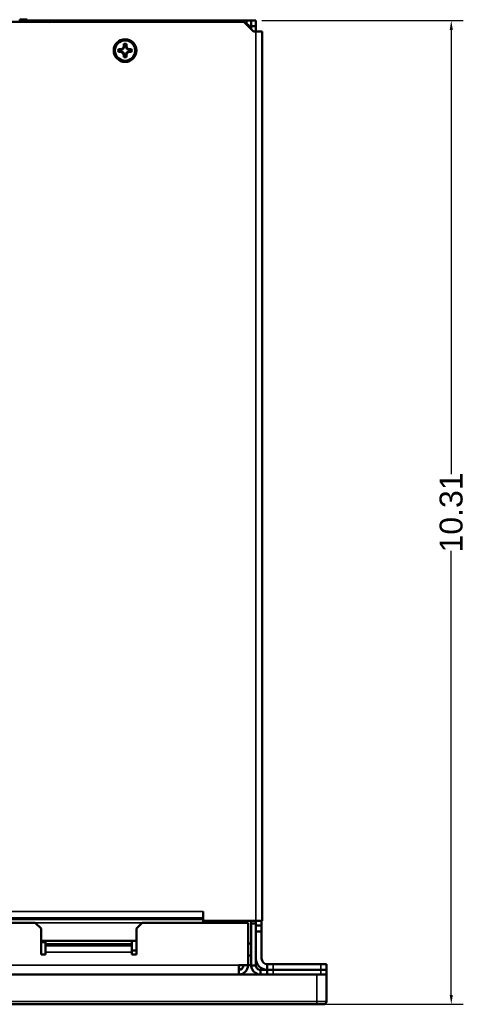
# Model space of a CAD drawing. Header units: inches. Extents: x 1.8 to 36.9, y 5.5 to 26.1.
# Tile 38 of 38: x 32.2 to 36.9, y 15.5 to 25.8. Entities that reach past the tile are written whole.
import ezdxf

# ---------------------------------------------------------------- set-up
doc = ezdxf.new("R2010")
doc.units = ezdxf.units.IN
doc.header["$MEASUREMENT"] = 0
for name, color, linetype, lineweight in [('Dimension (ANSI)', 7, 'Continuous', 25), ('Visible (ANSI)', 7, 'Continuous', 50), ('Visible Narrow (ANSI)', 7, 'Continuous', 35)]:
    doc.layers.add(name, color=color, linetype=linetype, lineweight=lineweight)
doc.styles.add('Ross DEFAULT-ANSI', font='arial.ttf')
doc.dimstyles.new('Ross Fabrication Imperial-ANSI', dxfattribs={"dimtxt": 0.24, "dimasz": 0.098425, "dimexe": 0.125, "dimexo": 0.0625, "dimgap": 0.031496, "dimtad": 0, "dimtih": 1, "dimtoh": 1, "dimrnd": 1e-08, "dimzin": 0, "dimdsep": 46, "dimtxsty": 'Ross DEFAULT-ANSI', "dimcen": 0.09, "dimdle": 0.393701, "dimclrd": 179, "dimclre": 179, "dimclrt": 179, "dimadec": 0, "dimazin": 0, "dimtfac": 1, "dimtofl": 0, "dimtmove": 0, "dimatfit": 3, "dimfxl": 1, "dimtolj": 1, "dimtzin": 4, "dimlwd": 25, "dimlwe": 25, "dimarcsym": 0})

# ---------------------------------------------------------------- blocks, each defined once
blk = doc.blocks.new('*D8')
at = {"layer": 'Defpoints', "color": 0, "linetype": 'Continuous'}
for p in [(34.66, 25.808), (36.707, 25.808), (35.3, 15.495)]:
    blk.add_point(p, dxfattribs=at)
at = {"layer": 'Dimension (ANSI)', "color": 179, "linetype": 'Continuous', "lineweight": 25}
for p, q in [((34.722, 25.808), (36.832, 25.808)), ((36.707, 25.709), (36.707, 21.053)), ((36.707, 15.593), (36.707, 20.249)), ((35.362, 15.495), (36.832, 15.495))]:
    blk.add_line(p, q, dxfattribs=at)
at = {"layer": 'Dimension (ANSI)', "color": 179, "linetype": 'Continuous'}
for points in [[(36.691, 25.709), (36.724, 25.709), (36.707, 25.808)], [(36.691, 15.593), (36.724, 15.593), (36.707, 15.495)]]:
    blk.add_solid(points, dxfattribs=at)
at = {"layer": 'Dimension (ANSI)', "color": 179, "linetype": 'Continuous', "lineweight": 25, "insert": (36.707, 20.651), "char_height": 0.24, "attachment_point": 5, "rotation": 90, "style": 'Ross DEFAULT-ANSI'}
blk.add_mtext('\\A1;10.31', dxfattribs=at)

msp = doc.modelspace()

# ---------------------------------------------------------------- linework, layer by layer
at = {"layer": 'Visible (ANSI)'}
for p, q in [((32.187, 25.793), (32.187, 25.817)), ((32.187, 25.817), (32.263, 25.817)), ((32.263, 25.793), (32.263, 25.817)), ((32.263, 25.808), (34.564, 25.808)), ((34.612, 25.808), (34.564, 25.808)), ((34.66, 25.808), (34.612, 25.808)), ((34.612, 25.808), (34.612, 25.748)), ((34.66, 25.748), (34.66, 25.808)), ((17.284, 25.793), (34.536, 25.793)), ((32.507, 25.795), (32.542, 25.795)), ((32.507, 25.793), (32.507, 25.795)), ((32.851, 25.797), (32.511, 25.797)), ((32.542, 25.795), (32.599, 25.795)), ((32.599, 25.795), (32.617, 25.795)), ((32.599, 25.793), (32.599, 25.795)), ((32.617, 25.795), (32.666, 25.795)), ((32.617, 25.793), (32.617, 25.795)), ((32.666, 25.795), (32.672, 25.795)), ((32.672, 25.795), (32.711, 25.795)), ((32.711, 25.793), (32.711, 25.795)), ((32.711, 25.795), (32.718, 25.795)), ((32.718, 25.795), (32.81, 25.795)), ((32.718, 25.793), (32.718, 25.795)), ((32.81, 25.793), (32.81, 25.795)), ((32.822, 25.795), (32.836, 25.795)), ((32.822, 25.793), (32.822, 25.795)), ((32.836, 25.793), (32.836, 25.795)), ((32.853, 25.795), (32.897, 25.795)), ((32.853, 25.793), (32.853, 25.795)), ((32.897, 25.795), (32.953, 25.795)), ((32.953, 25.793), (32.953, 25.795)), ((32.97, 25.795), (33.047, 25.795)), ((32.97, 25.793), (32.97, 25.795)), ((33.047, 25.793), (33.047, 25.795)), ((33.369, 25.795), (33.411, 25.795)), ((33.369, 25.793), (33.369, 25.795)), ((33.411, 25.795), (33.429, 25.795)), ((33.429, 25.795), (33.455, 25.795)), ((33.455, 25.793), (33.455, 25.795)), ((33.47, 25.795), (33.472, 25.795)), ((33.47, 25.793), (33.47, 25.795)), ((33.472, 25.795), (33.515, 25.795)), ((33.472, 25.793), (33.472, 25.795)), ((33.515, 25.795), (33.519, 25.795)), ((33.519, 25.795), (33.56, 25.795)), ((33.56, 25.795), (33.56, 25.795)), ((33.56, 25.793), (33.56, 25.795)), ((33.56, 25.795), (33.56, 25.795)), ((33.56, 25.793), (33.56, 25.795)), ((33.56, 25.795), (33.56, 25.795)), ((33.56, 25.793), (33.56, 25.795)), ((33.56, 25.793), (33.56, 25.795)), ((33.571, 25.795), (33.581, 25.795)), ((33.571, 25.793), (33.571, 25.795)), ((33.571, 25.795), (33.571, 25.795)), ((33.571, 25.793), (33.571, 25.795)), ((33.581, 25.795), (33.597, 25.795)), ((33.597, 25.795), (33.604, 25.795)), ((33.604, 25.795), (33.66, 25.795)), ((33.66, 25.793), (33.66, 25.795)), ((34.044, 25.795), (34.063, 25.795)), ((34.044, 25.793), (34.044, 25.795)), ((34.063, 25.795), (34.096, 25.795)), ((34.063, 25.793), (34.063, 25.795)), ((34.096, 25.793), (34.096, 25.795)), ((34.12, 25.795), (34.122, 25.795)), ((34.12, 25.793), (34.12, 25.795)), ((34.122, 25.795), (34.165, 25.795)), ((34.122, 25.793), (34.122, 25.795)), ((34.165, 25.795), (34.169, 25.795)), ((34.169, 25.795), (34.21, 25.795)), ((34.21, 25.795), (34.21, 25.795)), ((34.21, 25.793), (34.21, 25.795)), ((34.21, 25.795), (34.21, 25.795)), ((34.21, 25.793), (34.21, 25.795)), ((34.21, 25.795), (34.21, 25.795)), ((34.21, 25.793), (34.21, 25.795)), ((34.21, 25.793), (34.21, 25.795)), ((34.221, 25.795), (34.231, 25.795)), ((34.221, 25.793), (34.221, 25.795)), ((34.221, 25.795), (34.221, 25.795)), ((34.221, 25.793), (34.221, 25.795)), ((34.231, 25.795), (34.247, 25.795)), ((34.247, 25.795), (34.254, 25.795)), ((34.254, 25.795), (34.31, 25.795)), ((34.31, 25.793), (34.31, 25.795)), ((34.536, 25.793), (34.636, 25.693)), ((34.612, 25.748), (34.66, 25.748)), ((34.612, 25.717), (34.612, 25.748)), ((34.66, 25.693), (34.66, 25.748)), ((34.66, 25.693), (34.636, 25.693)), ((34.728, 25.693), (34.66, 25.693)), ((34.728, 25.693), (34.728, 16.37)), ((33.248, 25.507), (33.221, 25.507)), ((33.268, 25.515), (33.248, 25.507)), ((33.249, 25.503), (33.248, 25.507)), ((33.276, 25.534), (33.268, 25.515)), ((33.272, 25.51), (33.268, 25.515)), ((33.276, 25.562), (33.276, 25.534)), ((33.28, 25.533), (33.276, 25.534)), ((33.3, 25.533), (33.304, 25.534)), ((33.304, 25.534), (33.304, 25.562)), ((33.312, 25.515), (33.304, 25.534)), ((33.308, 25.51), (33.312, 25.515)), ((33.332, 25.507), (33.312, 25.515)), ((33.331, 25.503), (33.332, 25.507)), ((33.359, 25.507), (33.332, 25.507)), ((33.221, 25.478), (33.248, 25.478)), ((33.249, 25.482), (33.248, 25.478)), ((33.248, 25.478), (33.268, 25.47)), ((33.272, 25.475), (33.268, 25.47)), ((33.268, 25.47), (33.276, 25.451)), ((33.28, 25.452), (33.276, 25.451)), ((33.276, 25.451), (33.276, 25.423)), ((33.3, 25.452), (33.304, 25.451)), ((33.304, 25.451), (33.312, 25.47)), ((33.304, 25.423), (33.304, 25.451)), ((33.308, 25.475), (33.312, 25.47)), ((33.312, 25.47), (33.332, 25.478)), ((33.331, 25.482), (33.332, 25.478)), ((33.332, 25.478), (33.359, 25.478)), ((34.11, 16.469), (34.11, 16.401)), ((34.11, 16.469), (34.11, 16.37)), ((34.11, 16.469), (34.11, 16.469)), ((34.11, 16.469), (34.11, 16.469)), ((26.47, 16.35), (32.35, 16.35)), ((32.35, 16.35), (32.41, 16.29)), ((33.41, 16.29), (33.47, 16.35)), ((33.47, 16.35), (34.578, 16.35)), ((34.11, 16.383), (34.11, 16.401)), ((34.11, 16.35), (34.11, 16.383)), ((34.66, 16.37), (34.11, 16.37)), ((34.578, 16.35), (34.578, 15.904)), ((34.612, 16.341), (34.612, 16.37)), ((34.612, 15.903), (34.612, 16.341)), ((34.66, 16.341), (34.612, 16.341)), ((34.66, 16.37), (34.66, 16.341)), ((34.66, 16.37), (34.728, 16.37)), ((34.66, 15.903), (34.66, 16.341)), ((34.72, 16.32), (34.66, 16.32)), ((34.72, 16.37), (34.72, 16.32)), ((34.72, 16.26), (34.72, 16.32)), ((32.41, 16.018), (32.41, 16.29)), ((33.41, 16.29), (33.41, 16.018)), ((34.66, 16.26), (34.72, 16.26)), ((34.72, 16.26), (34.72, 15.976)), ((33.41, 16.16), (32.41, 16.16)), ((32.41, 16.148), (32.458, 16.148)), ((32.458, 16.16), (32.458, 16.13)), ((32.458, 16.13), (32.458, 16.11)), ((32.458, 16.11), (33.362, 16.11)), ((32.458, 16.11), (32.458, 16.042)), ((33.362, 16.16), (33.362, 16.13)), ((33.362, 16.13), (33.362, 16.11)), ((33.362, 16.042), (33.362, 16.11)), ((34.612, 16.132), (34.578, 16.132)), ((32.458, 16.018), (32.41, 16.018)), ((32.458, 16.042), (32.458, 16.018)), ((33.362, 16.058), (33.41, 16.058)), ((33.362, 16.018), (33.362, 16.042)), ((33.41, 16.018), (33.362, 16.018)), ((34.612, 16.007), (34.578, 16.007)), ((34.482, 15.904), (34.578, 15.904)), ((34.482, 15.904), (34.482, 15.808)), ((34.578, 15.904), (34.612, 15.904)), ((34.612, 15.903), (34.66, 15.903)), ((34.66, 15.946), (34.661, 15.944)), ((34.661, 15.958), (34.661, 15.944)), ((34.661, 15.944), (34.664, 15.944)), ((34.78, 15.916), (34.84, 15.916)), ((34.78, 15.916), (34.78, 15.856)), ((35.34, 15.916), (34.84, 15.916)), ((35.34, 15.916), (35.4, 15.916)), ((35.4, 15.856), (35.4, 15.916)), ((16.52, 15.808), (35.3, 15.808)), ((34.708, 15.855), (34.708, 15.808)), ((34.708, 15.855), (34.78, 15.855)), ((34.78, 15.857), (34.84, 15.857)), ((34.78, 15.857), (34.78, 15.808)), ((34.84, 15.856), (34.78, 15.856)), ((34.84, 15.857), (35.34, 15.857)), ((34.84, 15.856), (35.34, 15.856)), ((35.3, 15.808), (35.387, 15.808)), ((35.34, 15.857), (35.4, 15.857)), ((35.4, 15.856), (35.34, 15.856)), ((35.4, 15.807), (35.387, 15.807)), ((35.4, 15.807), (35.4, 15.857)), ((35.4, 15.525), (35.4, 15.807)), ((16.52, 15.495), (35.3, 15.495)), ((35.37, 15.495), (35.3, 15.495))]:
    msp.add_line(p, q, dxfattribs=at)
for radius in [0.119, 0.106]:
    msp.add_circle((33.29, 25.493), radius, dxfattribs=at)
for centre, radius, start, end in [((32.511, 25.749), 0.0472, 90, 113.7469), ((32.851, 25.749), 0.0472, 73.269, 90), ((34.509, 25.697), 0.096, 30, 70.0443), ((34.509, 25.697), 0.096, 19.9557, 30), ((33.29, 25.493), 0.0707, 168.463, 191.537), ((33.29, 25.493), 0.0654, 169.0639, 190.9361), ((33.29, 25.493), 0.0707, 78.463, 101.537), ((33.29, 25.493), 0.0654, 79.0639, 100.9361), ((33.29, 25.493), 0.0654, 349.0639, 10.9361), ((33.29, 25.493), 0.0707, 348.463, 11.537), ((33.29, 25.493), 0.0707, 258.463, 281.537), ((33.29, 25.493), 0.0654, 259.0639, 280.9361), ((34.482, 15.904), 0.096, 270, 0), ((34.482, 15.904), 0.048, 270, 0), ((34.78, 15.976), 0.12, 180, 270), ((34.78, 15.976), 0.06, 180, 270), ((35.37, 15.525), 0.03, 270, 0)]:
    msp.add_arc(centre, radius, start, end, dxfattribs=at)
for points in [[(33.226, 25.505), (33.224, 25.506), (33.222, 25.506), (33.221, 25.507)], [(33.278, 25.557), (33.277, 25.558), (33.276, 25.56), (33.276, 25.562)], [(33.302, 25.557), (33.303, 25.558), (33.303, 25.56), (33.304, 25.562)], [(33.354, 25.505), (33.356, 25.506), (33.357, 25.506), (33.359, 25.507)], [(33.226, 25.48), (33.224, 25.48), (33.222, 25.479), (33.221, 25.478)], [(33.278, 25.428), (33.277, 25.427), (33.276, 25.425), (33.276, 25.423)], [(33.302, 25.428), (33.303, 25.427), (33.303, 25.425), (33.304, 25.423)], [(33.354, 25.48), (33.356, 25.48), (33.357, 25.479), (33.359, 25.478)]]:
    msp.add_open_spline(points, degree=3, dxfattribs=at)
for points in [[(33.226, 25.505), (33.233, 25.504), (33.244, 25.503), (33.249, 25.503)], [(33.302, 25.557), (33.302, 25.55), (33.3, 25.538), (33.3, 25.533)], [(33.278, 25.428), (33.278, 25.435), (33.279, 25.447), (33.28, 25.452)], [(33.354, 25.48), (33.347, 25.481), (33.336, 25.482), (33.331, 25.482)]]:
    msp.add_rational_spline(points, [1.72849470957, 1.91778464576, 2.3434318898, 2.57694360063], degree=2, knots=[0.01730079, 0.01730079, 0.01730079, 0.02647697, 0.03839626, 0.03839626, 0.03839626], dxfattribs=at)
for points, weights in [([(33.249, 25.503), (33.264, 25.507), (33.272, 25.51)], [2.22694821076, 2.84358177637, 3.08599595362]), ([(33.272, 25.51), (33.275, 25.519), (33.28, 25.533)], [3.08599595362, 2.84358177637, 2.22694821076]), ([(33.28, 25.533), (33.279, 25.543), (33.278, 25.557)], [2.57694360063, 2.16366091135, 1.72849470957]), ([(33.3, 25.533), (33.305, 25.519), (33.308, 25.51)], [2.22694821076, 2.84358177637, 3.08599595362]), ([(33.308, 25.51), (33.316, 25.507), (33.331, 25.503)], [3.08599595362, 2.84358177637, 2.22694821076]), ([(33.331, 25.503), (33.34, 25.504), (33.354, 25.505)], [2.57694360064, 2.16366091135, 1.72849470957]), ([(33.249, 25.482), (33.24, 25.482), (33.226, 25.48)], [2.57694360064, 2.16366091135, 1.72849470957]), ([(33.272, 25.475), (33.264, 25.478), (33.249, 25.482)], [3.08599595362, 2.84358177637, 2.22694821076]), ([(33.28, 25.452), (33.275, 25.466), (33.272, 25.475)], [2.22694821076, 2.84358177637, 3.08599595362]), ([(33.308, 25.475), (33.305, 25.466), (33.3, 25.452)], [3.08599595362, 2.84358177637, 2.22694821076]), ([(33.3, 25.452), (33.301, 25.443), (33.302, 25.428)], [2.57694360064, 2.16366091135, 1.72849470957]), ([(33.331, 25.482), (33.316, 25.478), (33.308, 25.475)], [2.22694821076, 2.84358177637, 3.08599595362])]:
    msp.add_rational_spline(points, weights, degree=2, dxfattribs=at)
for points, knots in [([(34.705, 15.808), (34.67, 15.809), (34.637, 15.83), (34.621, 15.862), (34.615, 15.875), (34.612, 15.889), (34.612, 15.903)], [0.035024, 0.035024, 0.035024, 0.035024, 1.120534, 1.120534, 1.120534, 1.570796, 1.570796, 1.570796, 1.570796]), ([(34.66, 15.903), (34.66, 15.882), (34.676, 15.862), (34.697, 15.857), (34.7, 15.856), (34.704, 15.855), (34.708, 15.855)], [0, 0, 0, 0, 1.332546, 1.332546, 1.332546, 1.570796, 1.570796, 1.570796, 1.570796])]:
    msp.add_open_spline(points, degree=3, knots=knots, dxfattribs=at)
at = {"layer": 'Visible Narrow (ANSI)'}
for p, q in [((34.564, 25.775), (34.564, 25.808)), ((32.542, 25.793), (32.542, 25.795)), ((32.666, 25.793), (32.666, 25.795)), ((32.672, 25.793), (32.672, 25.795)), ((32.897, 25.793), (32.897, 25.795)), ((33.411, 25.793), (33.411, 25.795)), ((33.429, 25.793), (33.429, 25.795)), ((33.515, 25.793), (33.515, 25.795)), ((33.519, 25.793), (33.519, 25.795)), ((33.581, 25.793), (33.581, 25.795)), ((33.597, 25.793), (33.597, 25.795)), ((33.604, 25.793), (33.604, 25.795)), ((34.165, 25.793), (34.165, 25.795)), ((34.169, 25.793), (34.169, 25.795)), ((34.231, 25.793), (34.231, 25.795)), ((34.247, 25.793), (34.247, 25.795)), ((34.254, 25.793), (34.254, 25.795)), ((34.592, 25.745), (34.584, 25.745)), ((34.66, 16.37), (34.66, 25.693)), ((17.71, 16.469), (34.11, 16.469)), ((34.11, 16.401), (17.71, 16.401)), ((34.11, 16.383), (17.71, 16.383)), ((32.35, 16.35), (33.47, 16.35)), ((34.564, 16.35), (34.564, 16.37)), ((32.458, 16.13), (33.362, 16.13)), ((33.362, 16.042), (32.458, 16.042)), ((17.338, 15.904), (34.482, 15.904)), ((34.84, 15.856), (34.84, 15.916)), ((35.34, 15.916), (35.34, 15.856)), ((34.84, 15.808), (34.84, 15.857)), ((35.3, 15.808), (35.3, 15.525)), ((35.34, 15.857), (35.34, 15.808)), ((35.3, 15.525), (16.52, 15.525)), ((35.3, 15.525), (35.3, 15.495)), ((35.3, 15.525), (35.4, 15.525))]:
    msp.add_line(p, q, dxfattribs=at)

# ---------------------------------------------------------------- dimensions: what is measured, and where the dimension line sits
at = {"layer": 'Dimension (ANSI)', "color": 179, "linetype": 'Continuous', "lineweight": 25}
dim = msp.add_linear_dim(base=(36.707, 25.808), p1=(35.3, 15.495), p2=(34.66, 25.808), angle=270, dimstyle='Ross Fabrication Imperial-ANSI', override={"dimgap": 0.031496, "dimtih": 0, "dimtoh": 0, "dimdec": 2, "dimtol": 0, "dimlim": 0, "dimtp": 0, "dimtm": 0, "dimtdec": 2, "dimatfit": 1}, dxfattribs=at)
dim.commit()
dim.dimension.update_dxf_attribs({"geometry": '*D8', "text_midpoint": (36.707, 20.651), "dimtype": 160})

doc.saveas('drawing.dxf')
